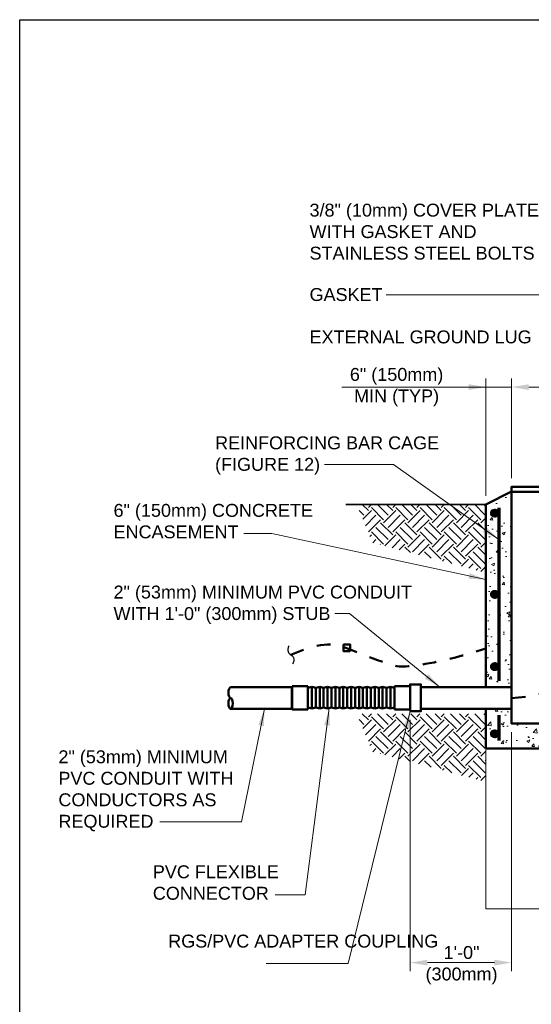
# Model space of a CAD drawing. Header units: inches. Extents: x 0 to 21.3, y 0 to 11.
# Tile 1 of 2: x 0 to 3.7, y 3.8 to 11. Entities that reach past the tile are written whole.
import ezdxf

# ---------------------------------------------------------------- set-up
doc = ezdxf.new("R2010")
doc.units = ezdxf.units.IN
doc.header["$LTSCALE"] = 0.5
doc.header["$MEASUREMENT"] = 0
doc.header["$PDMODE"] = 3
doc.header["$PDSIZE"] = 2
doc.linetypes.add('HIDDEN2', pattern=[0.1875, 0.125, -0.0625])
doc.layers.get('0').update_dxf_attribs({"linetype": 'CONTINUOUS', "lineweight": 35})
doc.layers.get('DEFPOINTS').update_dxf_attribs({"linetype": 'CONTINUOUS', "lineweight": 35})
for name, color, linetype, lineweight in [('C-GRAD-DSGN', 3, 'CONTINUOUS', 35), ('E-AFLD-JBOX', 23, 'CONTINUOUS', 50), ('E-GRND-EQUI', 83, 'CONTINUOUS', 50), ('E-POWR-CNDT', 83, 'CONTINUOUS', 50), ('G-ANNO-PATT', 8, 'CONTINUOUS', 18), ('S-REIN-RBAR', 5, 'CONTINUOUS', 70)]:
    doc.layers.add(name, color=color, linetype=linetype, lineweight=lineweight)
for name, color, linetype in [('G-ANNO-DIMS', 7, 'CONTINUOUS'), ('G-ANNO-TEXT', 7, 'CONTINUOUS'), ('G-ANNO-TTLB', 7, 'CONTINUOUS')]:
    doc.layers.add(name, color=color, linetype=linetype)
doc.styles.add('01-E-BLDG-1_1', font='arial.ttf', dxfattribs={"height": 0.09375})
doc.dimstyles.new('01-E-BLDG-1_1', dxfattribs={"dimtxt": 0.09375, "dimasz": 0.125, "dimexe": 0.0625, "dimexo": 0.0625, "dimgap": 0.0625, "dimtad": 1, "dimdec": 4, "dimzin": 3, "dimdsep": 46, "dimlunit": 4, "dimtxsty": '01-E-BLDG-1_1', "dimcen": 0.0625, "dimclrd": 1, "dimclre": 1, "dimclrt": 256, "dimazin": 0, "dimtfac": 1, "dimtdec": 4, "dimtmove": 1, "dimatfit": 3, "dimfxl": 1, "dimfrac": 2, "dimtolj": 1, "dimtzin": 3, "dimlwd": 0, "dimlwe": 0, "dimarcsym": 0})
pattern_1 = [(49.99999999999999, (0.1462621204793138, 0.01827551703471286), (0.2241438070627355, -0.01961004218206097), [0.0234375, -0.2578125]), (355, (0.1462621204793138, 0.01827551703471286), (-0.0433597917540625, 0.2350600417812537), [0.01875, -0.20625]), (100.45144446, (0.1649407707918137, 0.01664134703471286), (0.1807840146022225, 0.2154499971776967), [0.01991880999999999, -0.2191069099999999]), (46.18420000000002, (0.1462621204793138, 0.08077551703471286), (0.3335129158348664, -0.05172477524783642), [0.03515624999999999, -0.3867187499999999]), (96.63563549, (0.1740548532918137, 0.07646510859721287), (0.2920818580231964, 0.304412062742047), [0.029878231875, -0.3286605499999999]), (351.1841639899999, (0.1462621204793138, 0.08077551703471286), (0.2920818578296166, 0.3044120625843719), [0.028125, -0.3093750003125]), (21, (0.1775121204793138, 0.06515051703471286), (0.1865334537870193, -0.1258184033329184), [0.0234375, -0.2578125]), (326.0000000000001, (0.1775121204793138, 0.06515051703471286), (0.07603604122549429, 0.2266093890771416), [0.01875, -0.20625]), (71.45144474, (0.1930565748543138, 0.05466565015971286), (0.262569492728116, 0.1007909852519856), [0.019918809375, -0.21910691]), (37.50000000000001, (0.1462621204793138, 0.01827551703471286), (0.003799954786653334, 0.1040293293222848), [0, -0.20375, 0, -0.209375, 0, -0.20703125]), (7.499999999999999, (0.1462621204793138, 0.01827551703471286), (0.08220923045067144, 0.1232536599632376), [0, -0.119375, 0, -0.1990625, 0, -0.07890625]), (327.5, (0.07657462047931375, 0.01827551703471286), (0.1668195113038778, -0.007048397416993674), [0, -0.078125, 0, -0.24375, 0, -0.3234375]), (317.5, (0.04532462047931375, 0.01827551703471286), (0.1822456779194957, 0.03128280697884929), [0, -0.1015625, 0, -0.161875, 0, -0.2296875])]

# ---------------------------------------------------------------- blocks, each defined once
blk = doc.blocks.new('G-TSQIG')
at = {"color": 0, "linetype": 'ByBlock', "lineweight": -2}
blk.add_spline([(0.01176639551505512, 0.08928388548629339), (-0.00353112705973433, 0.07505504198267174), (-0.01472633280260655, 0.04807198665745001), (-0.009031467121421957, 0.01314670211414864), (1.040834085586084e-17, -4.163336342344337e-17), (0.0111812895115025, -0.01793791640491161), (0.01520965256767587, -0.03591967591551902), (0.01206956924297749, -0.05899908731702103), (0.004227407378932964, -0.07410718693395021), (-0.01176639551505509, -0.08928388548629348)], degree=3, dxfattribs=at)
blk = doc.blocks.new('G-DBRK')
at = {"color": 0, "linetype": 'ByBlock', "lineweight": -2}
blk.add_ellipse((-1.224606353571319e-17, -0.2500000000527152), major_axis=(0, -0.2500000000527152), ratio=0.3999999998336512, dxfattribs=at)
blk.add_ellipse((-1.224606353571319e-17, -0.7499999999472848), major_axis=(0, -0.2500000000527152), ratio=0.3999999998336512, start_param=0, end_param=3.141592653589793, dxfattribs=at)
blk = doc.blocks.new('*D5')
at = {"layer": 'DEFPOINTS', "color": 0, "lineweight": 0, "transparency": 16777216}
for p in [(2.840550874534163, 5.973411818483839), (3.578743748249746, 5.883133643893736), (3.578743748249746, 4.145900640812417)]:
    blk.add_point(p, dxfattribs=at)
at = {"layer": 'G-ANNO-DIMS', "color": 1, "lineweight": 0, "transparency": 16777216}
for p, q in [((2.840550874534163, 5.910911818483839), (2.840550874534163, 4.083400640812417)), ((3.578743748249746, 5.820633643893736), (3.578743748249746, 4.083400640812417)), ((2.965550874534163, 4.145900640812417), (3.453743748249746, 4.145900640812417))]:
    blk.add_line(p, q, dxfattribs=at)
for points in [[(2.965550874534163, 4.166733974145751), (2.965550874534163, 4.125067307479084), (2.840550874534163, 4.145900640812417)], [(3.453743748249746, 4.166733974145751), (3.453743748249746, 4.125067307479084), (3.578743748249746, 4.145900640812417)]]:
    blk.add_solid(points, dxfattribs=at)
at = {"layer": 'G-ANNO-DIMS', "transparency": 16777216, "insert": (3.214384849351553, 4.127492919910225), "char_height": 0.09375, "attachment_point": 5, "style": '01-E-BLDG-1_1'}
blk.add_mtext('\\A1;1\'-0"\\P(300mm)', dxfattribs=at)
blk = doc.blocks.new('*D8')
at = {"layer": 'DEFPOINTS', "color": 0, "transparency": 16777216}
for p in [(3.391243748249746, 8.329368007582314), (3.578743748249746, 7.604993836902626), (3.391243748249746, 7.476883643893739)]:
    blk.add_point(p, dxfattribs=at)
at = {"layer": 'G-ANNO-DIMS', "color": 1, "lineweight": 0, "transparency": 16777216}
for p, q in [((3.391243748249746, 7.539383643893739), (3.391243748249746, 8.391868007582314)), ((3.578743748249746, 7.667493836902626), (3.578743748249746, 8.391868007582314)), ((2.344305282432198, 8.329368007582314), (3.391243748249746, 8.329368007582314)), ((3.266243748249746, 8.329368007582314), (3.141243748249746, 8.329368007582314)), ((3.578743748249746, 8.329368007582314), (3.391243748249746, 8.329368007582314)), ((3.578743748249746, 8.329368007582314), (3.391243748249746, 8.329368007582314)), ((3.703743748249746, 8.329368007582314), (3.828743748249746, 8.329368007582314))]:
    blk.add_line(p, q, dxfattribs=at)
at = {"layer": 'G-ANNO-DIMS', "color": 1, "transparency": 16777216}
for points in [[(3.266243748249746, 8.350201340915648), (3.266243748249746, 8.30853467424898), (3.391243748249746, 8.329368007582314)], [(3.703743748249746, 8.350201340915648), (3.703743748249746, 8.30853467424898), (3.578743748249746, 8.329368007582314)]]:
    blk.add_solid(points, dxfattribs=at)
at = {"layer": 'G-ANNO-DIMS', "transparency": 16777216, "insert": (2.741804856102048, 8.329368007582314), "char_height": 0.09375, "attachment_point": 5, "style": '01-E-BLDG-1_1'}
blk.add_mtext('\\A1;6" (150mm)\\PMIN (TYP)', dxfattribs=at)
blk = doc.blocks.new('G-TDT1')
at = {"linetype": 'ByBlock', "lineweight": -2}
h = blk.add_hatch(color=256, dxfattribs=at)
edge = h.paths.add_edge_path()
edge.add_arc((0, 0), 0.02220729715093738, 0, 360)
at = {"color": 0, "linetype": 'ByBlock', "lineweight": -2}
blk.add_circle((0, 0), 0.02220729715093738, dxfattribs=at)

msp = doc.modelspace()

# ---------------------------------------------------------------- hatches: boundary and pattern name
at = {"layer": 'G-ANNO-PATT'}
h = msp.add_hatch(dxfattribs=at)
h.set_pattern_fill('AR-CONC', color=256, scale=0.03125)
h.set_pattern_definition(pattern_1)
h.paths.add_polyline_path([(3.578743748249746, 7.570633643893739), (3.391243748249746, 7.476883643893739), (3.391243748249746, 6.147403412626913), (3.578743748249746, 6.147403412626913)])
h = msp.add_hatch(dxfattribs=at)
h.set_pattern_fill('EARTH', color=256, scale=0.5, angle=45)
h.set_pattern_definition([(45, (-1.352626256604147, -0.8551508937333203), (1.387778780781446e-17, 0.1767766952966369), [0.125, -0.125]), (45, (-1.385771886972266, -0.8220052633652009), (1.387778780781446e-17, 0.1767766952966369), [0.125, -0.125]), (45, (-1.418917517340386, -0.7888596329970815), (1.387778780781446e-17, 0.1767766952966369), [0.125, -0.125]), (135, (-1.418917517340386, -0.7667625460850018), (-0.1767766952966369, 2.775557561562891e-17), [0.125, -0.125]), (135, (-1.385771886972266, -0.7336169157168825), (-0.1767766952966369, 2.775557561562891e-17), [0.125, -0.125]), (135, (-1.352626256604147, -0.7004712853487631), (-0.1767766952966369, 2.775557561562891e-17), [0.125, -0.125])])
h.paths.add_polyline_path([(3.391243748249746, 7.475384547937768), (2.451167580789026, 7.475384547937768), (2.566726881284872, 7.199154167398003), (3.391243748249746, 6.980326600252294)])
h = msp.add_hatch(dxfattribs=at)
h.set_pattern_fill('EARTH', color=256, scale=0.5, angle=45)
h.set_pattern_definition([(45, (-1.352626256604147, -2.375356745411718), (1.387778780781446e-17, 0.1767766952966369), [0.125, -0.125]), (45, (-1.385771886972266, -2.342211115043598), (1.387778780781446e-17, 0.1767766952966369), [0.125, -0.125]), (45, (-1.418917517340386, -2.309065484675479), (1.387778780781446e-17, 0.1767766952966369), [0.125, -0.125]), (135, (-1.418917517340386, -2.2869683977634), (-0.1767766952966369, 2.775557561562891e-17), [0.125, -0.125]), (135, (-1.385771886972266, -2.25382276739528), (-0.1767766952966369, 2.775557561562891e-17), [0.125, -0.125]), (135, (-1.352626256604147, -2.220677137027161), (-0.1767766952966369, 2.775557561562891e-17), [0.125, -0.125])])
h.paths.add_polyline_path([(3.391243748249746, 5.95517869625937), (2.451167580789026, 5.95517869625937), (2.566726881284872, 5.678948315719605), (3.391243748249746, 5.460120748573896)])
h = msp.add_hatch(dxfattribs=at)
h.set_pattern_fill('AR-CONC', color=256, scale=0.03125)
h.set_pattern_definition(pattern_1)
h.paths.add_polyline_path([(3.578743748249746, 5.883133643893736), (3.578743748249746, 5.991153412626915), (3.391243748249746, 5.991153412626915), (3.391243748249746, 5.703469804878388), (4.07626156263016, 5.703469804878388), (4.07626156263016, 5.883133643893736)])

# ---------------------------------------------------------------- linework, layer by layer
at = {"layer": 'C-GRAD-DSGN'}
msp.add_line((2.371612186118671, 7.475384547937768), (3.391243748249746, 7.475384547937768), dxfattribs=at)
at = {"layer": 'E-AFLD-JBOX'}
for points in [[(3.578743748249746, 7.567493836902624), (4.703743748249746, 7.567493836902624), (4.703743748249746, 7.604993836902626), (3.578743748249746, 7.604993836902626)], [(3.391243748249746, 6.147403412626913), (3.391243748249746, 7.476883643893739), (3.578743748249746, 7.570633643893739), (3.578743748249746, 6.147403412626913)], [(3.391243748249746, 5.991153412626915), (3.391243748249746, 5.703469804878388), (4.07626156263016, 5.703469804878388), (4.07626156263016, 5.883133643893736), (3.578743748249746, 5.883133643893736), (3.578743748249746, 5.991153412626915), (3.391243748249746, 5.991153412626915)]]:
    msp.add_lwpolyline(points, close=True, dxfattribs=at)
at = {"layer": 'E-GRND-EQUI', "linetype": 'HIDDEN2', "flags": 128}
for points in [[(3.578743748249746, 6.069278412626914), (3.683071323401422, 6.077536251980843), (3.770317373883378, 6.091954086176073), (3.842717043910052, 6.111247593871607), (3.902505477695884, 6.134132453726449), (3.951917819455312, 6.159324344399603), (3.993189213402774, 6.185538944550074), (4.028554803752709, 6.211491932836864), (4.060249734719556, 6.235898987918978), (4.090128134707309, 6.25781509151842), (4.11852006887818, 6.277652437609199), (4.145374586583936, 6.296162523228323), (4.170640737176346, 6.314096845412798), (4.194267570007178, 6.332206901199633), (4.2162041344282, 6.351244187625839), (4.236399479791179, 6.37196020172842), (4.254802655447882, 6.39510644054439), (4.271409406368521, 6.421203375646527), (4.286402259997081, 6.449847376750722), (4.30001043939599, 6.480403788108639), (4.312463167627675, 6.512237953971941), (4.323989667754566, 6.544715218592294), (4.33481916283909, 6.57720092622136), (4.345180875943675, 6.609060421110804), (4.35530403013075, 6.639659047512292), (4.365375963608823, 6.668479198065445), (4.375416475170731, 6.69547145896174), (4.385403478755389, 6.720703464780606), (4.395314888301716, 6.744242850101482), (4.405128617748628, 6.766157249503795), (4.414822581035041, 6.786514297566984), (4.424374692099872, 6.805381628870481), (4.433762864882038, 6.822826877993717), (4.443267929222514, 6.838987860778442), (4.454382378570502, 6.854283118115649), (4.468901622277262, 6.869201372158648), (4.488621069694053, 6.884231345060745), (4.515336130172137, 6.899861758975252), (4.550842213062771, 6.916581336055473), (4.596934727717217, 6.934878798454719), (4.655409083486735, 6.955242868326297)], [(1.972320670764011, 6.38330425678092), (2.056377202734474, 6.417461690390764), (2.127367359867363, 6.440388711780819), (2.18731461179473, 6.453591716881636), (2.238242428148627, 6.458577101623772), (2.282174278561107, 6.456851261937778), (2.321133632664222, 6.44992059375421), (2.357143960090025, 6.439291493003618), (2.392228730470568, 6.426470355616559), (2.427978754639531, 6.412764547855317), (2.464254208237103, 6.398685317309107), (2.500482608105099, 6.384544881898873), (2.536091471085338, 6.370655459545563), (2.570508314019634, 6.35732926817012), (2.603160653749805, 6.344878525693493), (2.633476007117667, 6.333615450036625), (2.660881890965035, 6.323852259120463), (2.68500745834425, 6.315825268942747), (2.706288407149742, 6.309467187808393), (2.725362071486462, 6.304634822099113), (2.742865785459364, 6.301184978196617), (2.7594368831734, 6.298974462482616), (2.775712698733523, 6.297860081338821), (2.792330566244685, 6.297698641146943), (2.809927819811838, 6.298346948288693), (2.829047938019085, 6.299687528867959), (2.849858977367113, 6.301705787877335), (2.87243513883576, 6.304412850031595), (2.896850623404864, 6.30781984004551), (2.923179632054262, 6.311937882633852), (2.951496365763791, 6.316778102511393), (2.981875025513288, 6.322351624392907), (3.014389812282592, 6.328669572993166), (3.049175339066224, 6.335787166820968), (3.086607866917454, 6.343935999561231), (3.127124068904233, 6.353391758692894), (3.171160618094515, 6.364430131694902), (3.219154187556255, 6.377326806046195), (3.271541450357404, 6.392357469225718), (3.328759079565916, 6.409797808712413), (3.391243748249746, 6.429923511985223)]]:
    msp.add_lwpolyline(points, dxfattribs=at)
at = {"layer": 'E-GRND-EQUI'}
msp.add_lwpolyline([(2.404684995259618, 6.409616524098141), (2.404684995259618, 6.457951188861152), (2.356350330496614, 6.457951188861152), (2.356350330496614, 6.409616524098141)], close=True, dxfattribs=at)
at = {"layer": 'E-POWR-CNDT'}
for p, q in [((1.982425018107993, 5.985047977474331), (1.982425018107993, 6.156673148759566)), ((1.982425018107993, 6.156673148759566), (2.096841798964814, 6.156673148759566)), ((2.096841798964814, 6.142371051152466), (2.096841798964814, 6.156673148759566)), ((2.726134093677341, 6.156673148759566), (2.840550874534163, 6.156673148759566)), ((2.726134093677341, 6.156673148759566), (2.726134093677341, 5.985047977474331)), ((2.840550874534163, 5.985047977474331), (2.840550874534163, 6.156673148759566)), ((1.980650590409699, 6.147403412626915), (1.534588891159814, 6.147403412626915)), ((1.980650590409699, 5.991153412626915), (1.980650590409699, 6.147403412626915)), ((2.096841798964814, 6.142371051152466), (2.125445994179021, 6.149522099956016)), ((2.096841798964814, 6.142371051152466), (2.125445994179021, 6.149522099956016)), ((2.096841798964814, 5.985047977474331), (2.096841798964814, 6.142371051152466)), ((2.096841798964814, 5.999350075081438), (2.096841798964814, 6.142371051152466)), ((2.125445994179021, 5.992199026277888), (2.125445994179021, 6.149522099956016)), ((2.125445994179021, 6.149522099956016), (2.154050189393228, 6.142371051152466)), ((2.154050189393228, 6.142371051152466), (2.182654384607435, 6.149522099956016)), ((2.154050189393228, 5.999350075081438), (2.154050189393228, 6.142371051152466)), ((2.182654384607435, 5.992199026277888), (2.182654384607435, 6.149522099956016)), ((2.182654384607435, 6.149522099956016), (2.211258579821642, 6.142371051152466)), ((2.211258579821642, 6.142371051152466), (2.239862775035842, 6.149522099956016)), ((2.211258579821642, 5.999350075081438), (2.211258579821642, 6.142371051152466)), ((2.239862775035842, 5.992199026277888), (2.239862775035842, 6.149522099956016)), ((2.239862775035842, 6.149522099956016), (2.268466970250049, 6.142371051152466)), ((2.268466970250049, 6.142371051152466), (2.297071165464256, 6.149522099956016)), ((2.268466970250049, 5.999350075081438), (2.268466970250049, 6.142371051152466)), ((2.297071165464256, 5.992199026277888), (2.297071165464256, 6.149522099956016)), ((2.297071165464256, 6.149522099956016), (2.325675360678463, 6.142371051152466)), ((2.325675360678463, 6.142371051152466), (2.354279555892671, 6.149522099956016)), ((2.325675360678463, 5.999350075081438), (2.325675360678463, 6.142371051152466)), ((2.354279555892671, 5.992199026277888), (2.354279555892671, 6.149522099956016)), ((2.354279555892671, 6.149522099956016), (2.382883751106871, 6.142371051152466)), ((2.382883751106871, 6.142371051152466), (2.411487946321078, 6.149522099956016)), ((2.382883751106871, 5.999350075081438), (2.382883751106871, 6.142371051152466)), ((2.411487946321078, 5.992199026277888), (2.411487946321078, 6.149522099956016)), ((2.411487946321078, 6.149522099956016), (2.440092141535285, 6.142371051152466)), ((2.440092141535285, 6.142371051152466), (2.468696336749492, 6.149522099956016)), ((2.440092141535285, 5.999350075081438), (2.440092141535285, 6.142371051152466)), ((2.468696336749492, 5.992199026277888), (2.468696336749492, 6.149522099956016)), ((2.468696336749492, 6.149522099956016), (2.497300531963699, 6.142371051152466)), ((2.497300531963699, 6.142371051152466), (2.525904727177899, 6.149522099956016)), ((2.497300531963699, 5.999350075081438), (2.497300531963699, 6.142371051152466)), ((2.525904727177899, 5.992199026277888), (2.525904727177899, 6.149522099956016)), ((2.525904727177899, 6.149522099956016), (2.554508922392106, 6.142371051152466)), ((2.554508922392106, 6.142371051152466), (2.583113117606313, 6.149522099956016)), ((2.554508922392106, 5.999350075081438), (2.554508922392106, 6.142371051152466)), ((2.583113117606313, 5.992199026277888), (2.583113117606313, 6.149522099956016)), ((2.583113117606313, 6.149522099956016), (2.61171731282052, 6.142371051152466)), ((2.61171731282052, 6.142371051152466), (2.640321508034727, 6.149522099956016)), ((2.61171731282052, 5.999350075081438), (2.61171731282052, 6.142371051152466)), ((2.640321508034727, 5.992199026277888), (2.640321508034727, 6.149522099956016)), ((2.640321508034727, 6.149522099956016), (2.668925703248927, 6.142371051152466)), ((2.668925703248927, 6.142371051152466), (2.697529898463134, 6.149522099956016)), ((2.668925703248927, 5.999350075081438), (2.668925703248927, 6.142371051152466)), ((2.697529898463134, 5.992199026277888), (2.697529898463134, 6.149522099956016)), ((2.697529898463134, 6.149522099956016), (2.726134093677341, 6.142371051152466)), ((3.578743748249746, 6.147403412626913), (2.91918859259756, 6.147403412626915)), ((3.578743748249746, 5.991153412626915), (3.578743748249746, 6.147403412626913)), ((1.534588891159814, 5.991153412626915), (1.980650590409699, 5.991153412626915)), ((1.982425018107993, 5.985047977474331), (2.096841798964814, 5.985047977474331)), ((2.096841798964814, 5.999350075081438), (2.125445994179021, 5.992199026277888)), ((2.096841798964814, 5.999350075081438), (2.125445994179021, 5.992199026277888)), ((2.125445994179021, 5.992199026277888), (2.154050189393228, 5.999350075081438)), ((2.154050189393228, 5.999350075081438), (2.182654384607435, 5.992199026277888)), ((2.182654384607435, 5.992199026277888), (2.211258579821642, 5.999350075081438)), ((2.211258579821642, 5.999350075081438), (2.239862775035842, 5.992199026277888)), ((2.239862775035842, 5.992199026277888), (2.268466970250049, 5.999350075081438)), ((2.268466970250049, 5.999350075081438), (2.297071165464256, 5.992199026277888)), ((2.297071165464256, 5.992199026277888), (2.325675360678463, 5.999350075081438)), ((2.325675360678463, 5.999350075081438), (2.354279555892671, 5.992199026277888)), ((2.354279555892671, 5.992199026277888), (2.382883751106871, 5.999350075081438)), ((2.382883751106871, 5.999350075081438), (2.411487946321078, 5.992199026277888)), ((2.411487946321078, 5.992199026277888), (2.440092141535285, 5.999350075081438)), ((2.440092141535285, 5.999350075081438), (2.468696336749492, 5.992199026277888)), ((2.468696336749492, 5.992199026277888), (2.497300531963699, 5.999350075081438)), ((2.497300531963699, 5.999350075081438), (2.525904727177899, 5.992199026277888)), ((2.525904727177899, 5.992199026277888), (2.554508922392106, 5.999350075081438)), ((2.554508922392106, 5.999350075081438), (2.583113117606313, 5.992199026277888)), ((2.583113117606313, 5.992199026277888), (2.61171731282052, 5.999350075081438)), ((2.61171731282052, 5.999350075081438), (2.640321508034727, 5.992199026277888)), ((2.640321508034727, 5.992199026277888), (2.668925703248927, 5.999350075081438)), ((2.668925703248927, 5.999350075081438), (2.697529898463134, 5.992199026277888)), ((2.697529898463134, 5.992199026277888), (2.726134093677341, 5.999350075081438)), ((2.726134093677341, 5.985047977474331), (2.840550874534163, 5.985047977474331)), ((2.91918859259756, 5.991153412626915), (3.578743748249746, 5.991153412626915))]:
    msp.add_line(p, q, dxfattribs=at)
msp.add_lwpolyline([(2.840550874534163, 5.973411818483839), (2.840550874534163, 6.16830930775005), (2.91918859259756, 6.16830930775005), (2.91918859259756, 5.973411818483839)], close=True, dxfattribs=at)
at = {"layer": 'G-ANNO-PATT'}
for p, q in [((3.391243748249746, 5.703469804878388), (3.391243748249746, 4.535787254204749)), ((3.391243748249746, 4.535787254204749), (4.890679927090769, 4.535787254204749))]:
    msp.add_line(p, q, dxfattribs=at)
at = {"layer": 'G-ANNO-TTLB'}
msp.add_lwpolyline([(2.939895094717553e-14, 11), (8.50000000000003, 10.99999999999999), (8.500000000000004, -1.33511260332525e-14), (0, 5.329070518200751e-15)], close=True, dxfattribs=at)
at = {"layer": 'S-REIN-RBAR'}
for p, q in [((3.484724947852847, 7.4519772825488), (3.484724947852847, 6.194806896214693)), ((3.484724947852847, 5.944117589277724), (3.484724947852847, 5.761029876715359))]:
    msp.add_line(p, q, dxfattribs=at)

# ---------------------------------------------------------------- block references
at = {"layer": 'E-POWR-CNDT', "xscale": 0.15625, "yscale": 0.15625, "zscale": 0.15625, "rotation": 180}
msp.add_blockref('G-DBRK', (1.534588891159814, 5.991153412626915), dxfattribs=at)
at = {"layer": 'G-ANNO-TEXT', "color": 1, "xscale": 0.75, "yscale": 0.75, "zscale": 0.75, "rotation": 18.16047720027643}
msp.add_blockref('G-TSQIG', (1.972348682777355, 6.383284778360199), dxfattribs=at)
at = {"layer": 'S-REIN-RBAR'}
for p in [(3.456201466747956, 7.413119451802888), (3.456201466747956, 6.822158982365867), (3.456201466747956, 6.297848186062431), (3.456201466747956, 5.809083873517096)]:
    msp.add_blockref('G-TDT1', p, dxfattribs=at)

# ---------------------------------------------------------------- texts
at = {"layer": 'G-ANNO-TEXT', "char_height": 0.09375, "attachment_point": 1, "rotation": 359.99999999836, "style": '01-E-BLDG-1_1'}
for s, insert, width in [('\\A1;3/8" (10mm) COVER PLATE WITH GASKET AND STAINLESS STEEL BOLTS', (2.108621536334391, 9.662650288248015), 1.697413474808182), ('\\A1;GASKET', (2.108621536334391, 9.04899272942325), 0.5493466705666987), ('\\A1;EXTERNAL GROUND LUG', (2.108621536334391, 8.741042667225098), 1.706588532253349), ('\\A1;REINFORCING BAR CAGE\\P(FIGURE 12)', (1.42131154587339, 7.971072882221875), 2.11151713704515), ('\\A1;6" (150mm) CONCRETE ENCASEMENT', (0.6828015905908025, 7.480217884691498), 2.11151713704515), ('\\A1;2" (53mm) MINIMUM PVC CONDUIT WITH 1\'-0" (300mm) STUB', (0.6828015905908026, 6.886396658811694), 2.52906026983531), ('\\A1;2" (53mm) MINIMUM PVC CONDUIT WITH CONDUCTORS AS REQUIRED', (0.2819764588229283, 5.689083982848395), 1.30944841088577), ('\\A1;PVC FLEXIBLE CONNECTOR', (0.9686611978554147, 4.853211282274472), 1.501018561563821), ('\\A1;RGS/PVC ADAPTER COUPLING', (1.080426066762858, 4.349387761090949), 1.922561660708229)]:
    msp.add_mtext(s, dxfattribs=dict(at, insert=insert, width=width))

# ---------------------------------------------------------------- dimensions: what is measured, and where the dimension line sits
at = {"layer": 'G-ANNO-DIMS'}
for base, p1, p2, text, picture, middle in [((3.391243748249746, 8.329368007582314), (3.578743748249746, 7.604993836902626), (3.391243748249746, 7.476883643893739), '6" (150mm)\\XMIN (TYP)', '*D8', (2.741804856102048, 8.31990811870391)), ((3.578743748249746, 4.145900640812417), (2.840550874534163, 5.973411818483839), (3.578743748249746, 5.883133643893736), '1\'-0"\\P(300mm)', '*D5', (3.214384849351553, 3.925220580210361))]:
    dim = msp.add_linear_dim(base=base, p1=p1, p2=p2, text=text, dimstyle='01-E-BLDG-1_1', dxfattribs=at)
    dim.commit()
    dim.dimension.update_dxf_attribs({"geometry": picture, "text_midpoint": middle, "dimtype": 160})

# ---------------------------------------------------------------- leaders
at = {"layer": 'G-ANNO-TEXT'}
for points in [[(4.200735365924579, 7.567493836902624), (4.200735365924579, 8.999886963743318), (2.664917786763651, 8.999886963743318)], [(3.484724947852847, 7.221427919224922), (2.71996939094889, 7.766615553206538), (2.216978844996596, 7.766615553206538)], [(2.840550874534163, 5.973411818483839), (2.390358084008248, 4.140217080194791), (1.791879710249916, 4.140217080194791)], [(2.252365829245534, 5.99532478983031), (2.076493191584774, 4.63929481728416), (1.858763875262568, 4.63929481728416)]]:
    msp.add_leader(points, dimstyle='01-E-BLDG-1_1', override={"dimgap": 0.0625, "dimtad": 0}, dxfattribs=at)
for points in [[(3.391243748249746, 6.930022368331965), (1.834724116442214, 7.265587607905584), (1.63155955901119, 7.265587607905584)], [(3.057573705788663, 6.147403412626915), (2.400284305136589, 6.683639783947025), (2.293185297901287, 6.683639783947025)], [(1.781310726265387, 5.991153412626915), (1.612704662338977, 5.169534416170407), (1.020302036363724, 5.169534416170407)]]:
    msp.add_leader(points, dimstyle='01-E-BLDG-1_1', dxfattribs=at)

doc.saveas('drawing.dxf')
